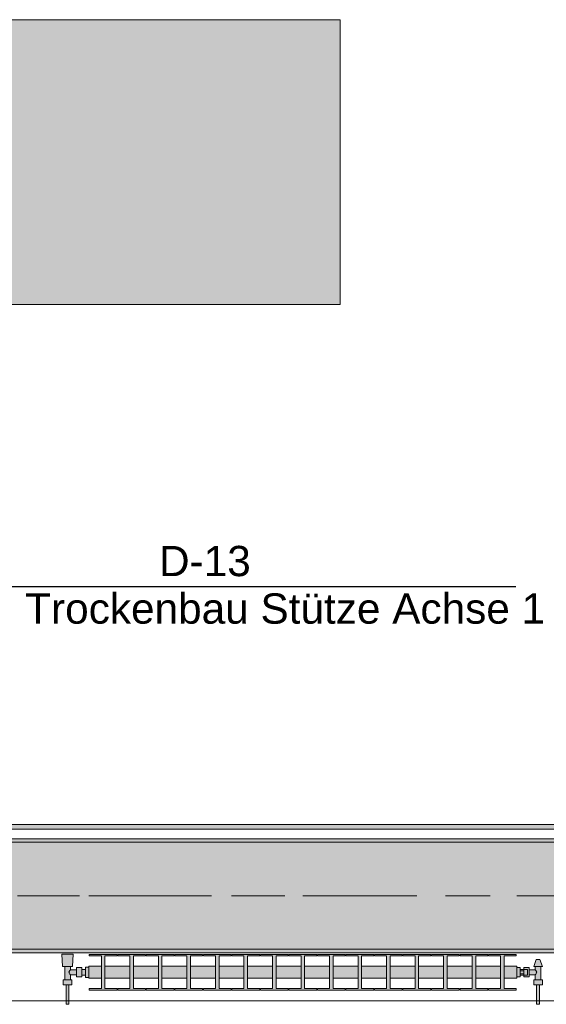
# Model space of a CAD drawing. Header units: metres. Extents: x -3.6 to 84.5, y -11 to 16.8.
# Tile 11 of 256: x 1.6 to 3.1, y 0.2 to 3. Entities that reach past the tile are written whole.
import ezdxf

# ---------------------------------------------------------------- set-up
doc = ezdxf.new("R2010")
doc.units = ezdxf.units.M
doc.header["$MEASUREMENT"] = 0
doc.linetypes.add('Achse', pattern=[0.2, 0.1, -0.05, 0, -0.05])
doc.linetypes.add('Strichlinie doppelt', pattern=[0.546806, 0.264583, -0.105833, 0.070556, -0.105833])
for name, color, linetype in [('208 - Marker.Detail', 7, 'Continuous'), ('451 - Universal.Achsen Raster', 7, 'Continuous'), ('604 - Struktur.Wand Aussen', 7, 'Continuous'), ('608 - Struktur.Träger', 7, 'Continuous'), ('701 - Einrichtung.Möbel', 7, 'Continuous'), ('801 - HKLSE.Heizung_ Klima_ Lüftung', 7, 'Continuous'), ('Neubau_653 - Abdeckung.TB Verkofferung', 7, 'Continuous')]:
    doc.layers.add(name, color=color, linetype=linetype)
doc.styles.add('ERSTELLTER_STIL_2', font='txt')
pattern_1 = [(45, (0, 0), (-0.01767767, 0.01767767), [0, -0.025])]

msp = doc.modelspace()

# ---------------------------------------------------------------- hatches: boundary and pattern name
at = {"layer": '608 - Struktur.Träger', "linetype": 'Continuous', "lineweight": 0, "true_color": 0x000000}
h = msp.add_hatch(dxfattribs=at)
h.set_pattern_fill('Beton__Stahlbeton_0001', color=18, style=0, pattern_type=2)
h.set_pattern_definition([(45, (0, 0), (-0.08485281, 0.08485281), []), (45, (-0.04243, 0.04243), (-0.08485281, 0.08485281), [0.09, -0.03])])
h.paths.add_polyline_path([(0.69, 0.7), (0.38, 0.7), (0.38, 0.4), (0.69, 0.4), (3.97, 0.4), (4.29, 0.4), (7.57, 0.4), (7.89, 0.4), (11.17, 0.4), (11.49, 0.4), (14.77, 0.4), (15.09, 0.4), (18.37, 0.4), (18.69, 0.4), (21.97, 0.4), (22.29, 0.4), (25.57, 0.4), (25.89, 0.4), (29.17, 0.4), (29.49, 0.4), (32.77, 0.4), (33.09, 0.4), (36.37, 0.4), (36.69, 0.4), (39.97, 0.4), (40.29, 0.4), (43.57, 0.4), (43.89, 0.4), (47.17, 0.4), (47.49, 0.4), (50.77, 0.4), (51.09, 0.4), (54.37, 0.4), (54.69, 0.4), (57.97, 0.4), (58.29, 0.4), (61.57, 0.4), (61.88, 0.4), (61.88, 0.7), (61.57, 0.7), (58.29, 0.7), (57.97, 0.7), (54.69, 0.7), (54.37, 0.7), (51.09, 0.7), (50.77, 0.7), (47.49, 0.7), (47.17, 0.7), (43.89, 0.7), (43.57, 0.7), (40.29, 0.7), (39.9, 0.7), (36.69, 0.7), (36.37, 0.7), (33.09, 0.7), (32.77, 0.7), (29.49, 0.7), (29.17, 0.7), (25.89, 0.7), (25.57, 0.7), (22.29, 0.7), (21.97, 0.7), (18.69, 0.7), (18.37, 0.7), (15.09, 0.7), (14.77, 0.7), (11.49, 0.7), (11.17, 0.7), (7.89, 0.7), (7.57, 0.7), (4.29, 0.7), (3.97, 0.7)])
h = msp.add_hatch(dxfattribs=at)
h.set_pattern_fill('Gips_0001', color=18, style=0, pattern_type=2)
h.set_pattern_definition(pattern_1)
h.paths.add_polyline_path([(0.69, 0.71), (0.69, 0.7), (3.97, 0.7), (3.97, 0.71)])
h = msp.add_hatch(dxfattribs=at)
h.set_pattern_fill('Gips_0001', color=18, style=0, pattern_type=2)
h.set_pattern_definition(pattern_1)
h.paths.add_polyline_path([(0.69, 0.4), (0.69, 0.39), (3.97, 0.39), (3.97, 0.4)])
at = {"layer": '701 - Einrichtung.Möbel', "linetype": 'Continuous', "lineweight": 0, "true_color": 0x3a3a3a}
msp.add_hatch(color=250, dxfattribs=at).paths.add_polyline_path([(0.285, 3.01), (0.285, 1.01), (1.085, 1.01), (1.085, 2.21), (2.485, 2.21), (2.485, 3.01)])
at = {"layer": '801 - HKLSE.Heizung_ Klima_ Lüftung', "linetype": 'Continuous', "lineweight": 0, "true_color": 0x3a3a3a}
for points in [[(1.78, 0.3497), (1.77, 0.3497), (1.77, 0.343), (1.76, 0.343), (1.76, 0.348), (1.745, 0.348), (1.745, 0.342), (1.728, 0.342), (1.728, 0.351), (1.734, 0.351), (1.736, 0.386), (1.704, 0.386), (1.706, 0.351), (1.712, 0.351), (1.712, 0.314), (1.708, 0.314), (1.708, 0.3), (1.716, 0.3), (1.716, 0.245), (1.724, 0.245), (1.724, 0.3), (1.732, 0.3), (1.732, 0.314), (1.728, 0.314), (1.728, 0.328), (1.745, 0.328), (1.745, 0.322), (1.76, 0.322), (1.76, 0.327), (1.77, 0.327), (1.77, 0.3203), (1.78, 0.3203)], [(1.78, 0.3183), (1.815, 0.3183), (1.815, 0.2892), (1.781, 0.2892), (1.781, 0.285), (1.859, 0.285), (1.859, 0.2892), (1.825, 0.2892), (1.825, 0.3183), (1.895, 0.3183), (1.895, 0.2892), (1.861, 0.2892), (1.861, 0.285), (1.939, 0.285), (1.939, 0.2892), (1.905, 0.2892), (1.905, 0.3183), (1.975, 0.3183), (1.975, 0.2892), (1.941, 0.2892), (1.941, 0.285), (2.019, 0.285), (2.019, 0.2892), (1.985, 0.2892), (1.985, 0.3183), (2.055, 0.3183), (2.055, 0.2892), (2.021, 0.2892), (2.021, 0.285), (2.099, 0.285), (2.099, 0.2892), (2.065, 0.2892), (2.065, 0.3183), (2.135, 0.3183), (2.135, 0.2892), (2.101, 0.2892), (2.101, 0.285), (2.179, 0.285), (2.179, 0.2892), (2.145, 0.2892), (2.145, 0.3183), (2.215, 0.3183), (2.215, 0.2892), (2.181, 0.2892), (2.181, 0.285), (2.259, 0.285), (2.259, 0.2892), (2.225, 0.2892), (2.225, 0.3183), (2.295, 0.3183), (2.295, 0.2892), (2.261, 0.2892), (2.261, 0.285), (2.339, 0.285), (2.339, 0.2892), (2.305, 0.2892), (2.305, 0.3183), (2.375, 0.3183), (2.375, 0.2892), (2.341, 0.2892), (2.341, 0.285), (2.419, 0.285), (2.419, 0.2892), (2.385, 0.2892), (2.385, 0.3183), (2.455, 0.3183), (2.455, 0.2892), (2.421, 0.2892), (2.421, 0.285), (2.499, 0.285), (2.499, 0.2892), (2.465, 0.2892), (2.465, 0.3183), (2.535, 0.3183), (2.535, 0.2892), (2.501, 0.2892), (2.501, 0.285), (2.579, 0.285), (2.579, 0.2892), (2.545, 0.2892), (2.545, 0.3183), (2.615, 0.3183), (2.615, 0.2892), (2.581, 0.2892), (2.581, 0.285), (2.659, 0.285), (2.659, 0.2892), (2.625, 0.2892), (2.625, 0.3183), (2.695, 0.3183), (2.695, 0.2892), (2.661, 0.2892), (2.661, 0.285), (2.739, 0.285), (2.739, 0.2892), (2.705, 0.2892), (2.705, 0.3183), (2.775, 0.3183), (2.775, 0.2892), (2.741, 0.2892), (2.741, 0.285), (2.819, 0.285), (2.819, 0.2892), (2.785, 0.2892), (2.785, 0.3183), (2.855, 0.3183), (2.855, 0.2892), (2.821, 0.2892), (2.821, 0.285), (2.899, 0.285), (2.899, 0.2892), (2.865, 0.2892), (2.865, 0.3183), (2.935, 0.3183), (2.935, 0.2892), (2.901, 0.2892), (2.901, 0.285), (2.979, 0.285), (2.979, 0.2892), (2.945, 0.2892), (2.945, 0.3183), (2.98, 0.3183), (2.98, 0.3517), (2.945, 0.3517), (2.945, 0.3808), (2.979, 0.3808), (2.979, 0.385), (2.901, 0.385), (2.901, 0.3808), (2.935, 0.3808), (2.935, 0.3517), (2.865, 0.3517), (2.865, 0.3808), (2.899, 0.3808), (2.899, 0.385), (2.821, 0.385), (2.821, 0.3808), (2.855, 0.3808), (2.855, 0.3517), (2.785, 0.3517), (2.785, 0.3808), (2.819, 0.3808), (2.819, 0.385), (2.741, 0.385), (2.741, 0.3808), (2.775, 0.3808), (2.775, 0.3517), (2.705, 0.3517), (2.705, 0.3808), (2.739, 0.3808), (2.739, 0.385), (2.661, 0.385), (2.661, 0.3808), (2.695, 0.3808), (2.695, 0.3517), (2.625, 0.3517), (2.625, 0.3808), (2.659, 0.3808), (2.659, 0.385), (2.581, 0.385), (2.581, 0.3808), (2.615, 0.3808), (2.615, 0.3517), (2.545, 0.3517), (2.545, 0.3808), (2.579, 0.3808), (2.579, 0.385), (2.501, 0.385), (2.501, 0.3808), (2.535, 0.3808), (2.535, 0.3517), (2.465, 0.3517), (2.465, 0.3808), (2.499, 0.3808), (2.499, 0.385), (2.421, 0.385), (2.421, 0.3808), (2.455, 0.3808), (2.455, 0.3517), (2.385, 0.3517), (2.385, 0.3808), (2.419, 0.3808), (2.419, 0.385), (2.341, 0.385), (2.341, 0.3808), (2.375, 0.3808), (2.375, 0.3517), (2.305, 0.3517), (2.305, 0.3808), (2.339, 0.3808), (2.339, 0.385), (2.261, 0.385), (2.261, 0.3808), (2.295, 0.3808), (2.295, 0.3517), (2.225, 0.3517), (2.225, 0.3808), (2.259, 0.3808), (2.259, 0.385), (2.181, 0.385), (2.181, 0.3808), (2.215, 0.3808), (2.215, 0.3517), (2.145, 0.3517), (2.145, 0.3808), (2.179, 0.3808), (2.179, 0.385), (2.101, 0.385), (2.101, 0.3808), (2.135, 0.3808), (2.135, 0.3517), (2.065, 0.3517), (2.065, 0.3808), (2.099, 0.3808), (2.099, 0.385), (2.021, 0.385), (2.021, 0.3808), (2.055, 0.3808), (2.055, 0.3517), (1.985, 0.3517), (1.985, 0.3808), (2.019, 0.3808), (2.019, 0.385), (1.941, 0.385), (1.941, 0.3808), (1.975, 0.3808), (1.975, 0.3517), (1.905, 0.3517), (1.905, 0.3808), (1.939, 0.3808), (1.939, 0.385), (1.861, 0.385), (1.861, 0.3808), (1.895, 0.3808), (1.895, 0.3517), (1.825, 0.3517), (1.825, 0.3808), (1.859, 0.3808), (1.859, 0.385), (1.781, 0.385), (1.781, 0.3808), (1.815, 0.3808), (1.815, 0.3517), (1.78, 0.3517)], [(2.98, 0.348), (2.98, 0.322), (2.99, 0.322), (2.99, 0.327), (3, 0.327), (3, 0.322), (3.015, 0.322), (3.015, 0.328), (3.032, 0.328), (3.032, 0.314), (3.028, 0.314), (3.028, 0.3), (3.036, 0.3), (3.036, 0.245), (3.044, 0.245), (3.044, 0.3), (3.052, 0.3), (3.052, 0.314), (3.048, 0.314), (3.048, 0.351), (3.052, 0.351), (3.045, 0.371), (3.035, 0.371), (3.028, 0.351), (3.032, 0.351), (3.032, 0.342), (3.015, 0.342), (3.015, 0.348), (3, 0.348), (3, 0.343), (2.99, 0.343), (2.99, 0.348)]]:
    msp.add_hatch(color=250, dxfattribs=at).paths.add_polyline_path(points)
at = {"layer": 'Neubau_653 - Abdeckung.TB Verkofferung', "linetype": 'Continuous', "lineweight": 0, "true_color": 0x000000}
h = msp.add_hatch(dxfattribs=at)
h.set_pattern_fill('Gips_0001', color=18, style=0, pattern_type=2)
h.set_pattern_definition(pattern_1)
h.paths.add_polyline_path([(0.7025, 0.737), (4.025, 0.737), (4.025, 0.7495), (0.7025, 0.7495)])

# ---------------------------------------------------------------- linework, layer by layer
at = {"layer": '208 - Marker.Detail', "color": 30, "linetype": 'Continuous', "lineweight": 25, "true_color": 0xff6e00}
msp.add_line((1.2276, 1.4184), (2.9776, 1.4184), dxfattribs=at)
at = {"layer": '451 - Universal.Achsen Raster', "color": 160, "linetype": 'Strichlinie doppelt', "lineweight": 9, "true_color": 0x3232ff}
msp.add_line((64.935, 0.55), (-3.175, 0.55), dxfattribs=at)
at = {"layer": '604 - Struktur.Wand Aussen', "color": 7, "linetype": 'Continuous', "lineweight": 13}
msp.add_line((3.52, 0.255), (1.12, 0.255), dxfattribs=at)
at = {"layer": '608 - Struktur.Träger', "color": 7, "linetype": 'Continuous', "lineweight": 13}
for p, q in [((0.38, 0.71), (61.88, 0.71)), ((3.97, 0.7), (0.69, 0.7)), ((0.38, 0.39), (61.88, 0.39))]:
    msp.add_line(p, q, dxfattribs=at)
at = {"layer": '608 - Struktur.Träger', "color": 7, "linetype": 'Continuous', "lineweight": 5}
for p, q in [((3.97, 0.71), (0.69, 0.71)), ((3.97, 0.39), (0.69, 0.39))]:
    msp.add_line(p, q, dxfattribs=at)
at = {"layer": '608 - Struktur.Träger', "color": 7, "linetype": 'Achse', "lineweight": 9}
msp.add_line((0.38, 0.55), (61.88, 0.55), dxfattribs=at)
at = {"layer": '608 - Struktur.Träger', "color": 7, "linetype": 'Continuous', "lineweight": 13, "flags": 128}
msp.add_lwpolyline([(15.09, 0.4), (14.77, 0.4), (11.49, 0.4), (11.17, 0.4), (7.89, 0.4), (7.57, 0.4), (4.29, 0.4), (3.97, 0.4), (0.69, 0.4), (0.38, 0.4)], dxfattribs=at)
at = {"layer": '701 - Einrichtung.Möbel', "color": 7, "linetype": 'Continuous', "lineweight": 5, "true_color": 0xebebeb, "flags": 128}
msp.add_lwpolyline([(0.285, 3.01), (0.285, 1.01), (1.085, 1.01), (1.085, 2.21), (2.485, 2.21), (2.485, 3.01)], close=True, dxfattribs=at)
at = {"layer": '801 - HKLSE.Heizung_ Klima_ Lüftung', "color": 7, "linetype": 'Continuous', "lineweight": 5, "true_color": 0xebebeb}
for p, q in [((1.7087, 0.386), (1.704, 0.386)), ((1.704, 0.386), (1.7087, 0.386)), ((1.706, 0.351), (1.704, 0.386)), ((1.72, 0.386), (1.7087, 0.386)), ((1.7087, 0.386), (1.72, 0.386)), ((1.7313, 0.386), (1.72, 0.386)), ((1.72, 0.386), (1.7313, 0.386)), ((1.7313, 0.386), (1.736, 0.386)), ((1.736, 0.386), (1.7313, 0.386)), ((1.734, 0.351), (1.736, 0.386)), ((1.781, 0.385), (1.859, 0.385)), ((1.781, 0.3808), (1.781, 0.385)), ((1.781, 0.385), (1.859, 0.385)), ((1.781, 0.3808), (1.781, 0.385)), ((1.815, 0.3808), (1.781, 0.3808)), ((1.815, 0.2892), (1.815, 0.3808)), ((1.859, 0.3808), (1.825, 0.3808)), ((1.825, 0.3808), (1.825, 0.2892)), ((1.859, 0.385), (1.859, 0.3808)), ((1.861, 0.385), (1.939, 0.385)), ((1.861, 0.3808), (1.861, 0.385)), ((1.861, 0.385), (1.939, 0.385)), ((1.861, 0.3808), (1.861, 0.385)), ((1.895, 0.3808), (1.861, 0.3808)), ((1.895, 0.2892), (1.895, 0.3808)), ((1.939, 0.3808), (1.905, 0.3808)), ((1.905, 0.3808), (1.905, 0.2892)), ((1.939, 0.385), (1.939, 0.3808)), ((1.939, 0.385), (1.939, 0.3808)), ((1.941, 0.385), (2.019, 0.385)), ((1.941, 0.385), (2.019, 0.385)), ((1.941, 0.3808), (1.941, 0.385)), ((1.975, 0.3808), (1.941, 0.3808)), ((1.975, 0.2892), (1.975, 0.3808)), ((2.019, 0.3808), (1.985, 0.3808)), ((1.985, 0.3808), (1.985, 0.2892)), ((2.019, 0.385), (2.019, 0.3808)), ((2.019, 0.385), (2.019, 0.3808)), ((2.021, 0.385), (2.099, 0.385)), ((2.021, 0.385), (2.099, 0.385)), ((2.021, 0.3808), (2.021, 0.385)), ((2.055, 0.3808), (2.021, 0.3808)), ((2.055, 0.2892), (2.055, 0.3808)), ((2.099, 0.3808), (2.065, 0.3808)), ((2.065, 0.3808), (2.065, 0.2892)), ((2.099, 0.385), (2.099, 0.3808)), ((2.101, 0.385), (2.179, 0.385)), ((2.101, 0.3808), (2.101, 0.385)), ((2.101, 0.385), (2.179, 0.385)), ((2.101, 0.3808), (2.101, 0.385)), ((2.135, 0.3808), (2.101, 0.3808)), ((2.135, 0.2892), (2.135, 0.3808)), ((2.179, 0.3808), (2.145, 0.3808)), ((2.145, 0.3808), (2.145, 0.2892)), ((2.179, 0.385), (2.179, 0.3808)), ((2.179, 0.385), (2.179, 0.3808)), ((2.181, 0.385), (2.259, 0.385)), ((2.181, 0.385), (2.259, 0.385)), ((2.181, 0.3808), (2.181, 0.385)), ((2.215, 0.3808), (2.181, 0.3808)), ((2.215, 0.2892), (2.215, 0.3808)), ((2.259, 0.3808), (2.225, 0.3808)), ((2.225, 0.3808), (2.225, 0.2892)), ((2.259, 0.385), (2.259, 0.3808)), ((2.261, 0.385), (2.339, 0.385)), ((2.261, 0.3808), (2.261, 0.385)), ((2.261, 0.385), (2.339, 0.385)), ((2.261, 0.3808), (2.261, 0.385)), ((2.295, 0.3808), (2.261, 0.3808)), ((2.295, 0.2892), (2.295, 0.3808)), ((2.339, 0.3808), (2.305, 0.3808)), ((2.305, 0.3808), (2.305, 0.2892)), ((2.339, 0.385), (2.339, 0.3808)), ((2.341, 0.385), (2.419, 0.385)), ((2.341, 0.385), (2.419, 0.385)), ((2.341, 0.3808), (2.341, 0.385)), ((2.375, 0.3808), (2.341, 0.3808)), ((2.375, 0.2892), (2.375, 0.3808)), ((2.419, 0.3808), (2.385, 0.3808)), ((2.385, 0.3808), (2.385, 0.2892)), ((2.419, 0.385), (2.419, 0.3808)), ((2.419, 0.385), (2.419, 0.3808)), ((2.421, 0.385), (2.499, 0.385)), ((2.421, 0.385), (2.499, 0.385)), ((2.421, 0.3808), (2.421, 0.385)), ((2.455, 0.3808), (2.421, 0.3808)), ((2.455, 0.2892), (2.455, 0.3808)), ((2.499, 0.3808), (2.465, 0.3808)), ((2.465, 0.3808), (2.465, 0.2892)), ((2.499, 0.385), (2.499, 0.3808)), ((2.499, 0.385), (2.499, 0.3808)), ((2.501, 0.385), (2.579, 0.385)), ((2.501, 0.3808), (2.501, 0.385)), ((2.501, 0.385), (2.579, 0.385)), ((2.501, 0.3808), (2.501, 0.385)), ((2.535, 0.3808), (2.501, 0.3808)), ((2.535, 0.2892), (2.535, 0.3808)), ((2.579, 0.3808), (2.545, 0.3808)), ((2.545, 0.3808), (2.545, 0.2892)), ((2.579, 0.385), (2.579, 0.3808)), ((2.581, 0.385), (2.659, 0.385)), ((2.581, 0.385), (2.659, 0.385)), ((2.581, 0.3808), (2.581, 0.385)), ((2.615, 0.3808), (2.581, 0.3808)), ((2.615, 0.2892), (2.615, 0.3808)), ((2.659, 0.3808), (2.625, 0.3808)), ((2.625, 0.3808), (2.625, 0.2892)), ((2.659, 0.385), (2.659, 0.3808)), ((2.661, 0.385), (2.739, 0.385)), ((2.661, 0.385), (2.739, 0.385)), ((2.661, 0.3808), (2.661, 0.385)), ((2.695, 0.3808), (2.661, 0.3808)), ((2.695, 0.2892), (2.695, 0.3808)), ((2.739, 0.3808), (2.705, 0.3808)), ((2.705, 0.3808), (2.705, 0.2892)), ((2.739, 0.385), (2.739, 0.3808)), ((2.739, 0.385), (2.739, 0.3808)), ((2.741, 0.385), (2.819, 0.385)), ((2.741, 0.3808), (2.741, 0.385)), ((2.741, 0.385), (2.819, 0.385)), ((2.741, 0.3808), (2.741, 0.385)), ((2.775, 0.3808), (2.741, 0.3808)), ((2.775, 0.2892), (2.775, 0.3808)), ((2.819, 0.3808), (2.785, 0.3808)), ((2.785, 0.3808), (2.785, 0.2892)), ((2.819, 0.385), (2.819, 0.3808)), ((2.821, 0.385), (2.899, 0.385)), ((2.821, 0.3808), (2.821, 0.385)), ((2.821, 0.385), (2.899, 0.385)), ((2.821, 0.3808), (2.821, 0.385)), ((2.855, 0.3808), (2.821, 0.3808)), ((2.855, 0.2892), (2.855, 0.3808)), ((2.899, 0.3808), (2.865, 0.3808)), ((2.865, 0.3808), (2.865, 0.2892)), ((2.899, 0.385), (2.899, 0.3808)), ((2.899, 0.385), (2.899, 0.3808)), ((2.901, 0.385), (2.979, 0.385)), ((2.901, 0.3808), (2.901, 0.385)), ((2.901, 0.385), (2.979, 0.385)), ((2.901, 0.3808), (2.901, 0.385)), ((2.935, 0.3808), (2.901, 0.3808)), ((2.935, 0.2892), (2.935, 0.3808)), ((2.979, 0.3808), (2.945, 0.3808)), ((2.945, 0.3808), (2.945, 0.2892)), ((2.979, 0.385), (2.979, 0.3808)), ((3.028, 0.351), (3.035, 0.371)), ((3.035, 0.371), (3.0365, 0.371)), ((3.0365, 0.371), (3.04, 0.371)), ((3.04, 0.371), (3.0435, 0.371)), ((3.0435, 0.371), (3.045, 0.371)), ((3.052, 0.351), (3.045, 0.371)), ((1.7101, 0.351), (1.706, 0.351)), ((1.72, 0.351), (1.7101, 0.351)), ((1.712, 0.314), (1.712, 0.351)), ((1.7299, 0.351), (1.72, 0.351)), ((1.7239, 0.335), (1.7253, 0.3379)), ((1.7253, 0.3321), (1.7239, 0.335)), ((1.7258, 0.3389), (1.7263, 0.3399)), ((1.7263, 0.3399), (1.728, 0.342)), ((1.728, 0.342), (1.728, 0.351)), ((1.728, 0.342), (1.745, 0.342)), ((1.734, 0.351), (1.7299, 0.351)), ((1.745, 0.3415), (1.745, 0.348)), ((1.745, 0.348), (1.76, 0.348)), ((1.745, 0.3285), (1.745, 0.3415)), ((1.76, 0.3415), (1.76, 0.348)), ((1.76, 0.343), (1.77, 0.343)), ((1.76, 0.3285), (1.76, 0.3415)), ((1.77, 0.335), (1.77, 0.3497)), ((1.77, 0.3497), (1.78, 0.3497)), ((1.77, 0.3497), (1.78, 0.3497)), ((1.77, 0.335), (1.77, 0.3497)), ((1.77, 0.3497), (1.78, 0.3497)), ((1.77, 0.3497), (1.78, 0.3497)), ((1.77, 0.3407), (1.77, 0.343)), ((1.77, 0.335), (1.77, 0.3407)), ((1.77, 0.3203), (1.77, 0.335)), ((1.77, 0.3203), (1.77, 0.335)), ((1.77, 0.3293), (1.77, 0.335)), ((1.78, 0.3468), (1.78, 0.3517)), ((1.78, 0.3517), (1.815, 0.3517)), ((1.78, 0.335), (1.78, 0.3468)), ((1.78, 0.3232), (1.78, 0.335)), ((1.825, 0.3517), (1.895, 0.3517)), ((1.905, 0.3517), (1.975, 0.3517)), ((1.985, 0.3517), (2.055, 0.3517)), ((2.065, 0.3517), (2.135, 0.3517)), ((2.145, 0.3517), (2.215, 0.3517)), ((2.225, 0.3517), (2.295, 0.3517)), ((2.305, 0.3517), (2.375, 0.3517)), ((2.385, 0.3517), (2.455, 0.3517)), ((2.465, 0.3517), (2.535, 0.3517)), ((2.545, 0.3517), (2.615, 0.3517)), ((2.625, 0.3517), (2.695, 0.3517)), ((2.705, 0.3517), (2.775, 0.3517)), ((2.785, 0.3517), (2.855, 0.3517)), ((2.865, 0.3517), (2.935, 0.3517)), ((2.945, 0.3517), (2.98, 0.3517)), ((2.98, 0.3468), (2.98, 0.3517)), ((2.98, 0.348), (2.99, 0.348)), ((2.98, 0.348), (2.99, 0.348)), ((2.98, 0.348), (2.99, 0.348)), ((2.98, 0.348), (2.99, 0.348)), ((2.98, 0.335), (2.98, 0.3468)), ((2.98, 0.3232), (2.98, 0.335)), ((2.99, 0.335), (2.99, 0.348)), ((3, 0.343), (2.99, 0.343)), ((2.99, 0.3393), (3, 0.3393)), ((2.99, 0.322), (2.99, 0.335)), ((3, 0.3415), (3, 0.348)), ((3, 0.348), (3, 0.343)), ((3.015, 0.348), (3, 0.348)), ((3, 0.3407), (3, 0.343)), ((3, 0.343), (3.01, 0.343)), ((3, 0.3407), (3, 0.343)), ((3, 0.3393), (3, 0.3415)), ((3, 0.335), (3, 0.3407)), ((3, 0.3393), (3, 0.3407)), ((3, 0.335), (3, 0.3393)), ((3, 0.3307), (3, 0.335)), ((3, 0.3293), (3, 0.335)), ((3.01, 0.3407), (3.01, 0.343)), ((3.01, 0.335), (3.01, 0.3407)), ((3.01, 0.3293), (3.01, 0.335)), ((3.015, 0.3415), (3.015, 0.348)), ((3.032, 0.342), (3.015, 0.342)), ((3.015, 0.3285), (3.015, 0.3415)), ((3.028, 0.351), (3.0315, 0.351)), ((3.0315, 0.351), (3.04, 0.351)), ((3.032, 0.342), (3.032, 0.351)), ((3.0337, 0.3399), (3.032, 0.342)), ((3.0342, 0.3389), (3.0337, 0.3399)), ((3.0361, 0.335), (3.0347, 0.3379)), ((3.0347, 0.3321), (3.0361, 0.335)), ((3.04, 0.351), (3.0485, 0.351)), ((3.048, 0.314), (3.048, 0.351)), ((3.0485, 0.351), (3.052, 0.351)), ((1.714, 0.314), (1.708, 0.314)), ((1.708, 0.3), (1.708, 0.314)), ((1.726, 0.314), (1.714, 0.314)), ((1.7263, 0.3301), (1.7258, 0.3311)), ((1.732, 0.314), (1.726, 0.314)), ((1.728, 0.328), (1.7263, 0.3301)), ((1.728, 0.314), (1.728, 0.328)), ((1.728, 0.328), (1.745, 0.328)), ((1.732, 0.3), (1.732, 0.314)), ((1.745, 0.322), (1.745, 0.3285)), ((1.745, 0.322), (1.76, 0.322)), ((1.76, 0.322), (1.76, 0.3285)), ((1.76, 0.327), (1.77, 0.327)), ((1.77, 0.327), (1.77, 0.3293)), ((1.77, 0.3203), (1.78, 0.3203)), ((1.77, 0.3203), (1.78, 0.3203)), ((1.78, 0.3183), (1.78, 0.3232)), ((1.78, 0.3183), (1.815, 0.3183)), ((1.825, 0.3183), (1.895, 0.3183)), ((1.905, 0.3183), (1.975, 0.3183)), ((1.985, 0.3183), (2.055, 0.3183)), ((2.065, 0.3183), (2.135, 0.3183)), ((2.145, 0.3183), (2.215, 0.3183)), ((2.225, 0.3183), (2.295, 0.3183)), ((2.305, 0.3183), (2.375, 0.3183)), ((2.385, 0.3183), (2.455, 0.3183)), ((2.465, 0.3183), (2.535, 0.3183)), ((2.545, 0.3183), (2.615, 0.3183)), ((2.625, 0.3183), (2.695, 0.3183)), ((2.705, 0.3183), (2.775, 0.3183)), ((2.785, 0.3183), (2.855, 0.3183)), ((2.865, 0.3183), (2.935, 0.3183)), ((2.945, 0.3183), (2.98, 0.3183)), ((2.98, 0.3183), (2.98, 0.3232)), ((2.98, 0.322), (2.99, 0.322)), ((2.99, 0.3307), (3, 0.3307)), ((3, 0.327), (2.99, 0.327)), ((3, 0.3285), (3, 0.3307)), ((3, 0.3293), (3, 0.3307)), ((3, 0.327), (3, 0.3293)), ((3, 0.327), (3, 0.3293)), ((3, 0.322), (3, 0.3285)), ((3, 0.327), (3.01, 0.327)), ((3, 0.327), (3, 0.322)), ((3.015, 0.322), (3, 0.322)), ((3.01, 0.327), (3.01, 0.3293)), ((3.015, 0.322), (3.015, 0.3285)), ((3.032, 0.328), (3.015, 0.328)), ((3.028, 0.314), (3.034, 0.314)), ((3.028, 0.3), (3.028, 0.314)), ((3.032, 0.328), (3.0337, 0.3301)), ((3.032, 0.314), (3.032, 0.328)), ((3.0337, 0.3301), (3.0342, 0.3311)), ((3.034, 0.314), (3.046, 0.314)), ((3.046, 0.314), (3.052, 0.314)), ((3.052, 0.3), (3.052, 0.314)), ((1.714, 0.3), (1.708, 0.3)), ((1.726, 0.3), (1.714, 0.3)), ((1.716, 0.245), (1.716, 0.3)), ((1.7172, 0.3), (1.716, 0.3)), ((1.72, 0.3), (1.7172, 0.3)), ((1.7228, 0.3), (1.72, 0.3)), ((1.724, 0.3), (1.7228, 0.3)), ((1.724, 0.245), (1.724, 0.3)), ((1.732, 0.3), (1.726, 0.3)), ((1.781, 0.285), (1.781, 0.2892)), ((1.781, 0.285), (1.781, 0.2892)), ((1.781, 0.2892), (1.815, 0.2892)), ((1.859, 0.285), (1.781, 0.285)), ((1.825, 0.2892), (1.859, 0.2892)), ((1.859, 0.2892), (1.859, 0.285)), ((1.861, 0.285), (1.861, 0.2892)), ((1.861, 0.285), (1.861, 0.2892)), ((1.861, 0.2892), (1.895, 0.2892)), ((1.939, 0.285), (1.861, 0.285)), ((1.905, 0.2892), (1.939, 0.2892)), ((1.939, 0.2892), (1.939, 0.285)), ((1.939, 0.2892), (1.939, 0.285)), ((1.941, 0.285), (1.941, 0.2892)), ((1.941, 0.2892), (1.975, 0.2892)), ((2.019, 0.285), (1.941, 0.285)), ((1.985, 0.2892), (2.019, 0.2892)), ((2.019, 0.2892), (2.019, 0.285)), ((2.019, 0.2892), (2.019, 0.285)), ((2.021, 0.285), (2.021, 0.2892)), ((2.021, 0.2892), (2.055, 0.2892)), ((2.099, 0.285), (2.021, 0.285)), ((2.065, 0.2892), (2.099, 0.2892)), ((2.099, 0.2892), (2.099, 0.285)), ((2.101, 0.285), (2.101, 0.2892)), ((2.101, 0.285), (2.101, 0.2892)), ((2.101, 0.2892), (2.135, 0.2892)), ((2.179, 0.285), (2.101, 0.285)), ((2.145, 0.2892), (2.179, 0.2892)), ((2.179, 0.2892), (2.179, 0.285)), ((2.179, 0.2892), (2.179, 0.285)), ((2.181, 0.285), (2.181, 0.2892)), ((2.181, 0.2892), (2.215, 0.2892)), ((2.259, 0.285), (2.181, 0.285)), ((2.225, 0.2892), (2.259, 0.2892)), ((2.259, 0.2892), (2.259, 0.285)), ((2.261, 0.285), (2.261, 0.2892)), ((2.261, 0.285), (2.261, 0.2892)), ((2.261, 0.2892), (2.295, 0.2892)), ((2.339, 0.285), (2.261, 0.285)), ((2.305, 0.2892), (2.339, 0.2892)), ((2.339, 0.2892), (2.339, 0.285)), ((2.341, 0.285), (2.341, 0.2892)), ((2.341, 0.2892), (2.375, 0.2892)), ((2.419, 0.285), (2.341, 0.285)), ((2.385, 0.2892), (2.419, 0.2892)), ((2.419, 0.2892), (2.419, 0.285)), ((2.419, 0.2892), (2.419, 0.285)), ((2.421, 0.285), (2.421, 0.2892)), ((2.421, 0.2892), (2.455, 0.2892)), ((2.499, 0.285), (2.421, 0.285)), ((2.465, 0.2892), (2.499, 0.2892)), ((2.499, 0.2892), (2.499, 0.285)), ((2.499, 0.2892), (2.499, 0.285)), ((2.501, 0.285), (2.501, 0.2892)), ((2.501, 0.285), (2.501, 0.2892)), ((2.501, 0.2892), (2.535, 0.2892)), ((2.579, 0.285), (2.501, 0.285)), ((2.545, 0.2892), (2.579, 0.2892)), ((2.579, 0.2892), (2.579, 0.285)), ((2.581, 0.285), (2.581, 0.2892)), ((2.581, 0.2892), (2.615, 0.2892)), ((2.659, 0.285), (2.581, 0.285)), ((2.625, 0.2892), (2.659, 0.2892)), ((2.659, 0.2892), (2.659, 0.285)), ((2.661, 0.285), (2.661, 0.2892)), ((2.661, 0.2892), (2.695, 0.2892)), ((2.739, 0.285), (2.661, 0.285)), ((2.705, 0.2892), (2.739, 0.2892)), ((2.739, 0.2892), (2.739, 0.285)), ((2.739, 0.2892), (2.739, 0.285)), ((2.741, 0.285), (2.741, 0.2892)), ((2.741, 0.285), (2.741, 0.2892)), ((2.741, 0.2892), (2.775, 0.2892)), ((2.819, 0.285), (2.741, 0.285)), ((2.785, 0.2892), (2.819, 0.2892)), ((2.819, 0.2892), (2.819, 0.285)), ((2.821, 0.285), (2.821, 0.2892)), ((2.821, 0.285), (2.821, 0.2892)), ((2.821, 0.2892), (2.855, 0.2892)), ((2.899, 0.285), (2.821, 0.285)), ((2.865, 0.2892), (2.899, 0.2892)), ((2.899, 0.2892), (2.899, 0.285)), ((2.899, 0.2892), (2.899, 0.285)), ((2.901, 0.285), (2.901, 0.2892)), ((2.901, 0.285), (2.901, 0.2892)), ((2.901, 0.2892), (2.935, 0.2892)), ((2.979, 0.285), (2.901, 0.285)), ((2.945, 0.2892), (2.979, 0.2892)), ((2.979, 0.2892), (2.979, 0.285)), ((3.028, 0.3), (3.034, 0.3)), ((3.034, 0.3), (3.046, 0.3)), ((3.036, 0.245), (3.036, 0.3)), ((3.036, 0.3), (3.0372, 0.3)), ((3.0372, 0.3), (3.04, 0.3)), ((3.04, 0.3), (3.0428, 0.3)), ((3.0428, 0.3), (3.044, 0.3)), ((3.044, 0.245), (3.044, 0.3)), ((3.046, 0.3), (3.052, 0.3)), ((1.7172, 0.245), (1.716, 0.245)), ((1.72, 0.245), (1.7172, 0.245)), ((1.7228, 0.245), (1.72, 0.245)), ((1.724, 0.245), (1.7228, 0.245)), ((3.036, 0.245), (3.0372, 0.245)), ((3.0372, 0.245), (3.04, 0.245)), ((3.04, 0.245), (3.0428, 0.245)), ((3.0428, 0.245), (3.044, 0.245))]:
    msp.add_line(p, q, dxfattribs=at)
at = {"layer": 'Neubau_653 - Abdeckung.TB Verkofferung', "color": 1, "linetype": 'Continuous', "lineweight": 9}
msp.add_line((0.7025, 0.7495), (29.26, 0.7495), dxfattribs=at)
at = {"layer": 'Neubau_653 - Abdeckung.TB Verkofferung', "color": 1, "linetype": 'Continuous', "lineweight": 5}
for p, q in [((4.025, 0.7495), (0.7025, 0.7495)), ((4.025, 0.737), (0.7025, 0.737)), ((4.025, 0.71), (0.7025, 0.71))]:
    msp.add_line(p, q, dxfattribs=at)

# ---------------------------------------------------------------- texts
at = {"layer": '208 - Marker.Detail', "color": 30, "lineweight": 25, "true_color": 0xff6e00, "char_height": 0.085, "style": 'ERSTELLTER_STIL_2'}
for s, insert, attachment_point in [('\\A1;{\\pql;\\fArial|b0|i0|c0|p38;D-13}', (1.9767, 1.4461), 7), ('\\A1;{\\pql;\\fArial|b0|i0|c0|p38;Detail - Trockenbau Stütze Achse 1}', (1.1922, 1.3989), 1)]:
    msp.add_mtext(s, dxfattribs=dict(at, insert=insert, attachment_point=attachment_point))

doc.saveas('drawing.dxf')
